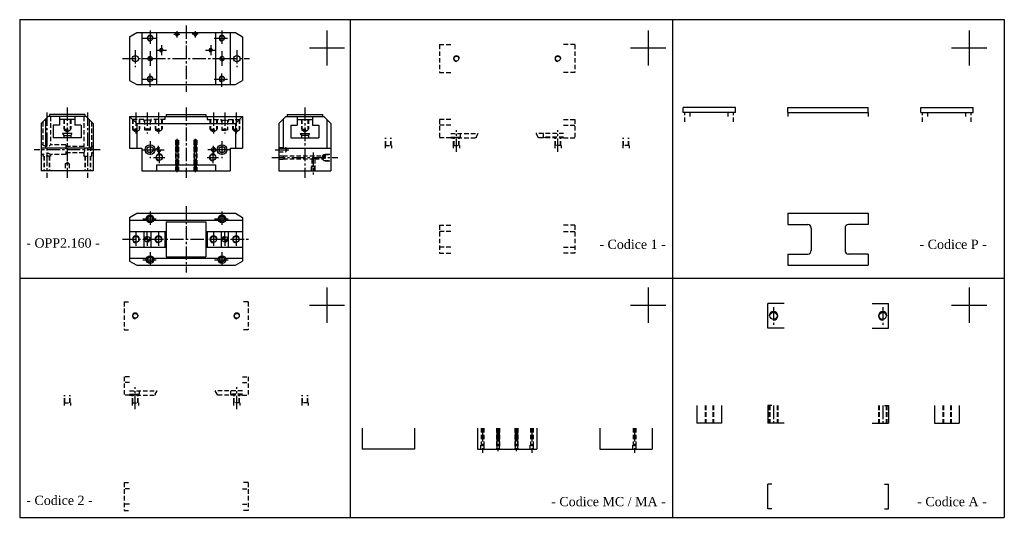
# Model space of a CAD drawing. Header units: millimetres. Extents: x 636 to 2033, y 769 to 1475.
import ezdxf

# ---------------------------------------------------------------- set-up
doc = ezdxf.new("R2010")
doc.units = ezdxf.units.MM
doc.linetypes.add('CENTER2', pattern=[28.575, 19.05, -3.175, 3.175, -3.175])
doc.linetypes.add('DASHED2', pattern=[9.525, 6.35, -3.175])
doc.layers.add('1', color=2, linetype='DASHED2')
doc.layers.add('2', color=1, linetype='CENTER2')
doc.styles.get("Standard").update_dxf_attribs({"font": 'isocp.shx', "bigfont": 'chineset.shx'})

msp = doc.modelspace()

# ---------------------------------------------------------------- hatches: boundary and pattern name
h = msp.add_hatch()
h.set_pattern_fill('ANSI31', scale=0.05, style=0)
h.set_pattern_definition([(45, (691.88848, 1237.21669), (-0.1122532, 0.1122532), [])])
h.paths.add_polyline_path([(820.8, 1423.1, 0.414214), (817.8, 1420.1), (820.8, 1420.1)])
h.paths.add_polyline_path([(820.8, 1420.1), (820.8, 1417.1, 0.414214), (823.8, 1420.1)])
h = msp.add_hatch()
h.set_pattern_fill('ANSI31', scale=0.05, style=0)
h.set_pattern_definition([(45, (793.88848, 1237.21669), (-0.1122532, 0.1122532), [])])
h.paths.add_polyline_path([(922.8, 1423.1, 0.414214), (919.8, 1420.1), (922.8, 1420.1)])
h.paths.add_polyline_path([(922.8, 1420.1), (922.8, 1417.1, 0.414214), (925.8, 1420.1)])
h = msp.add_hatch()
h.set_pattern_fill('ANSI31', scale=0.05, style=0)
h.set_pattern_definition([(45, (691.88848, 1205.7047), (-0.1122532, 0.1122532), [])])
h.paths.add_polyline_path([(816.8, 1167.5, 0.414214), (812.8, 1163.5), (816.8, 1163.5)])
h.paths.add_polyline_path([(820.8, 1163.5), (816.8, 1163.5), (816.8, 1159.5, 0.414214)])
h = msp.add_hatch()
h.set_pattern_fill('ANSI31', scale=0.05, style=0)
h.set_pattern_definition([(45, (801.88848, 1205.7047), (-0.1122532, 0.1122532), [])])
h.paths.add_polyline_path([(926.8, 1167.5, 0.414214), (922.8, 1163.5), (926.8, 1163.5)])
h.paths.add_polyline_path([(930.8, 1163.5), (926.8, 1163.5), (926.8, 1159.5, 0.414214)])
at = {"layer": '1'}
h = msp.add_hatch(dxfattribs=at)
h.set_pattern_fill('ANSI31', scale=0.05, style=0)
h.set_pattern_definition([(45, (691.88848, 1220.7047), (-0.1122532, 0.1122532), [])])
h.paths.add_polyline_path([(832.8, 1293.7, 0.414214), (829.8, 1290.7), (832.8, 1290.7)])
h.paths.add_polyline_path([(835.8, 1290.7), (832.8, 1290.7), (832.8, 1287.7, 0.414214)])
h = msp.add_hatch(dxfattribs=at)
h.set_pattern_fill('ANSI31', scale=0.05, style=0)
h.set_pattern_definition([(135, (1051.70134, 1220.7047), (0.1122532, 0.1122532), [])])
h.paths.add_polyline_path([(910.8, 1290.7), (913.8, 1290.7, 0.414214), (910.8, 1293.7)])
h.paths.add_polyline_path([(910.8, 1287.7), (910.8, 1290.7), (907.8, 1290.7, 0.414214)])

# ---------------------------------------------------------------- linework, layer by layer
at = {"color": 7}
for p, q in [((635.8, 1475.4), (635.8, 768.6)), ((635.8, 1475.4), (2032.8, 1475.4)), ((1104.9, 1475.4), (1104.9, 768.6)), ((1561.8, 1475.4), (1561.8, 768.6)), ((2032.8, 1475.4), (2032.8, 768.6)), ((791.8, 1451.1), (801.8, 1457.1)), ((801.8, 1457.1), (941.8, 1457.1)), ((809.3, 1457.1), (809.3, 1383.1)), ((829.8, 1457.1), (829.8, 1383.1)), ((913.8, 1457.1), (913.8, 1383.1)), ((934.3, 1457.1), (934.3, 1383.1)), ((941.8, 1457.1), (951.8, 1451.1)), ((1071.8, 1460.2), (1071.8, 1410.2)), ((1527.4, 1460.2), (1527.4, 1410.2)), ((1982.8, 1460.2), (1982.8, 1410.2)), ((791.8, 1451.1), (791.8, 1389.1)), ((951.8, 1451.1), (951.8, 1389.1)), ((1046.8, 1435.2), (1096.8, 1435.2)), ((1502.4, 1435.2), (1552.4, 1435.2)), ((1957.8, 1435.2), (2007.8, 1435.2)), ((817.8, 1420.1), (823.8, 1420.1)), ((820.8, 1417.1), (820.8, 1423.1)), ((919.8, 1420.1), (925.8, 1420.1)), ((922.8, 1417.1), (922.8, 1423.1)), ((791.8, 1389.1), (801.8, 1383.1)), ((801.8, 1383.1), (941.8, 1383.1)), ((941.8, 1383.1), (951.8, 1389.1)), ((1651.2, 1350.7), (1577.2, 1350.7)), ((1577.2, 1343.7), (1577.2, 1350.7)), ((1651.2, 1343.7), (1577.2, 1343.7)), ((1651.2, 1343.7), (1651.2, 1350.7)), ((1725.8, 1343.7), (1725.8, 1350.7)), ((1725.8, 1350.7), (1839.8, 1350.7)), ((1725.8, 1343.7), (1839.8, 1343.7)), ((1839.8, 1343.7), (1839.8, 1350.7)), ((1914.4, 1350.7), (1988.4, 1350.7)), ((1914.4, 1343.7), (1914.4, 1350.7)), ((1914.4, 1343.7), (1988.4, 1343.7)), ((1988.4, 1343.7), (1988.4, 1350.7)), ((666.2, 1327.7), (676.2, 1337.7)), ((666.2, 1327.7), (666.2, 1260.7)), ((672.2, 1333.7), (672.2, 1292.7)), ((730.2, 1337.7), (676.2, 1337.7)), ((728.2, 1340.7), (678.2, 1340.7)), ((678.2, 1340.7), (678.2, 1337.7)), ((692.2, 1337.7), (692.2, 1325.7)), ((714.2, 1333.7), (692.2, 1333.7)), ((714.2, 1337.7), (714.2, 1325.7)), ((728.2, 1340.7), (728.2, 1337.7)), ((730.2, 1337.7), (740.2, 1327.7)), ((734.2, 1333.7), (734.2, 1292.7)), ((740.2, 1327.7), (740.2, 1260.7)), ((791.8, 1337.7), (951.8, 1337.7)), ((791.8, 1337.7), (791.8, 1292.7)), ((801.8, 1327.7), (791.8, 1337.7)), ((801.8, 1327.7), (791.8, 1337.7)), ((801.8, 1327.7), (801.8, 1292.7)), ((801.8, 1327.7), (941.8, 1327.7)), ((843.8, 1340.7), (899.8, 1340.7)), ((843.8, 1340.7), (843.8, 1337.7)), ((899.8, 1340.7), (899.8, 1337.7)), ((941.8, 1327.7), (951.8, 1337.7)), ((941.8, 1327.7), (941.8, 1292.7)), ((951.8, 1337.7), (951.8, 1292.7)), ((1013.4, 1337.7), (1003.4, 1327.7)), ((1003.4, 1327.7), (1003.4, 1260.7)), ((1009.4, 1333.7), (1009.4, 1292.7)), ((1013.4, 1337.7), (1067.4, 1337.7)), ((1015.4, 1340.7), (1065.4, 1340.7)), ((1015.4, 1340.7), (1015.4, 1337.7)), ((1029.4, 1337.7), (1029.4, 1325.7)), ((1029.4, 1333.7), (1051.4, 1333.7)), ((1051.4, 1337.7), (1051.4, 1325.7)), ((1065.4, 1340.7), (1065.4, 1337.7)), ((1077.4, 1327.7), (1067.4, 1337.7)), ((1071.4, 1333.7), (1071.4, 1292.7)), ((1077.4, 1327.7), (1077.4, 1260.7)), ((692.2, 1325.7), (683.2, 1325.7)), ((683.2, 1325.7), (683.2, 1307.7)), ((709.7, 1313.7), (696.7, 1313.7)), ((696.7, 1313.7), (698.2, 1311.1)), ((709.7, 1313.7), (708.2, 1311.1)), ((723.2, 1325.7), (714.2, 1325.7)), ((723.2, 1325.7), (723.2, 1307.7)), ((1020.4, 1325.7), (1020.4, 1307.7)), ((1020.4, 1325.7), (1029.4, 1325.7)), ((1033.9, 1313.7), (1046.9, 1313.7)), ((1033.9, 1313.7), (1035.4, 1311.1)), ((1046.9, 1313.7), (1045.4, 1311.1)), ((1051.4, 1325.7), (1060.4, 1325.7)), ((1060.4, 1325.7), (1060.4, 1307.7)), ((723.2, 1307.7), (683.2, 1307.7)), ((698.2, 1311.1), (698.2, 1307.7)), ((698.2, 1311.1), (708.2, 1311.1)), ((708.2, 1311.1), (708.2, 1307.7)), ((1020.4, 1307.7), (1060.4, 1307.7)), ((1045.4, 1311.1), (1035.4, 1311.1)), ((1035.4, 1311.1), (1035.4, 1307.7)), ((1045.4, 1311.1), (1045.4, 1307.7)), ((740.2, 1292.7), (666.2, 1292.7)), ((791.8, 1292.7), (809.3, 1292.7)), ((809.3, 1292.7), (809.3, 1260.7)), ((934.3, 1292.7), (934.3, 1260.7)), ((934.3, 1292.7), (951.8, 1292.7)), ((1003.4, 1292.7), (1077.4, 1292.7)), ((740.2, 1260.7), (666.2, 1260.7)), ((809.3, 1260.7), (934.3, 1260.7)), ((829.8, 1269.2), (829.8, 1260.7)), ((829.8, 1269.2), (913.8, 1269.2)), ((913.8, 1269.2), (913.8, 1260.7)), ((1003.4, 1260.7), (1077.4, 1260.7)), ((791.8, 1194.5), (801.8, 1200.5)), ((791.8, 1194.5), (791.8, 1132.5)), ((791.8, 1190.5), (815.7, 1190.5)), ((801.8, 1200.5), (941.8, 1200.5)), ((825.9, 1190.5), (917.7, 1190.5)), ((843.8, 1188.5), (843.8, 1138.5)), ((843.8, 1188.5), (899.8, 1188.5)), ((899.8, 1188.5), (899.8, 1138.5)), ((927.9, 1190.5), (951.8, 1190.5)), ((941.8, 1200.5), (951.8, 1194.5)), ((951.8, 1194.5), (951.8, 1132.5)), ((1725.8, 1200.5), (1839.8, 1200.5)), ((1725.8, 1200.5), (1725.8, 1184.5)), ((1839.8, 1200.5), (1839.8, 1184.5)), ((791.8, 1174.5), (843.8, 1174.5)), ((811.8, 1174.5), (811.8, 1152.5)), ((821.8, 1174.5), (821.8, 1152.5)), ((841.8, 1174.5), (841.8, 1152.5)), ((899.8, 1174.5), (951.8, 1174.5)), ((901.8, 1174.5), (901.8, 1152.5)), ((921.8, 1174.5), (921.8, 1152.5)), ((931.8, 1174.5), (931.8, 1152.5)), ((1725.8, 1184.5), (1753.8, 1184.5)), ((1758.8, 1179.5), (1758.8, 1147.5)), ((1806.8, 1179.5), (1806.8, 1147.5)), ((1839.8, 1184.5), (1811.8, 1184.5)), ((812.8, 1163.5), (820.8, 1163.5)), ((816.8, 1167.5), (816.8, 1159.5)), ((922.8, 1163.5), (930.8, 1163.5)), ((926.8, 1167.5), (926.8, 1159.5)), ((791.8, 1152.5), (843.8, 1152.5)), ((899.8, 1152.5), (951.8, 1152.5)), ((791.8, 1136.5), (815.7, 1136.5)), ((791.8, 1132.5), (801.8, 1126.5)), ((825.9, 1136.5), (917.7, 1136.5)), ((843.8, 1138.5), (899.8, 1138.5)), ((927.9, 1136.5), (951.8, 1136.5)), ((941.8, 1126.5), (951.8, 1132.5)), ((1725.8, 1142.5), (1753.8, 1142.5)), ((1725.8, 1142.5), (1725.8, 1126.5)), ((1839.8, 1142.5), (1811.8, 1142.5)), ((1839.8, 1142.5), (1839.8, 1126.5)), ((801.8, 1126.5), (941.8, 1126.5)), ((1725.8, 1126.5), (1839.8, 1126.5)), ((635.8, 1108.4), (2032.8, 1108.4)), ((1071.8, 1094.8), (1071.8, 1044.8)), ((1527.4, 1094.8), (1527.4, 1044.8)), ((1982.8, 1094.8), (1982.8, 1044.8)), ((1046.8, 1069.8), (1096.8, 1069.8)), ((1502.4, 1069.8), (1552.4, 1069.8)), ((1697.3, 1037.2), (1697.3, 1072.2)), ((1720.3, 1072.2), (1697.3, 1072.2)), ((1845.3, 1072.2), (1868.3, 1072.2)), ((1868.3, 1037.2), (1868.3, 1072.2)), ((1957.8, 1069.8), (2007.8, 1069.8)), ((1720.3, 1037.2), (1697.3, 1037.2)), ((1845.3, 1037.2), (1868.3, 1037.2)), ((1596.7, 927.3), (1596.7, 902.3)), ((1631.7, 927.3), (1631.7, 902.3)), ((1697.3, 927.3), (1697.3, 902.3)), ((1702.8, 927.3), (1697.3, 927.3)), ((1862.8, 927.3), (1868.3, 927.3)), ((1868.3, 927.3), (1868.3, 902.3)), ((1933.9, 927.3), (1933.9, 902.3)), ((1968.9, 927.3), (1968.9, 902.3)), ((1121.8, 895.3), (1121.8, 865.3)), ((1195.8, 895.3), (1195.8, 865.3)), ((1285.4, 895.3), (1285.4, 865.3)), ((1369.4, 895.3), (1369.4, 865.3)), ((1459, 895.3), (1459, 865.3)), ((1533, 895.3), (1533, 865.3)), ((1631.7, 902.3), (1596.7, 902.3)), ((1720.3, 902.3), (1697.3, 902.3)), ((1845.3, 902.3), (1868.3, 902.3)), ((1933.9, 902.3), (1968.9, 902.3)), ((1195.8, 865.3), (1121.8, 865.3)), ((1285.4, 865.3), (1369.4, 865.3)), ((1459, 865.3), (1533, 865.3)), ((1697.3, 780.7), (1697.3, 815.7)), ((1702.8, 815.7), (1697.3, 815.7)), ((1862.8, 815.7), (1868.3, 815.7)), ((1868.3, 780.7), (1868.3, 815.7)), ((635.8, 768.6), (2032.8, 768.6)), ((1702.8, 780.7), (1697.3, 780.7)), ((1862.8, 780.7), (1868.3, 780.7))]:
    msp.add_line(p, q, dxfattribs=at)
at = {"color": 7, "ltscale": 0.05}
for p, q in [((857.3, 1457.1), (857.3, 1456)), ((860.3, 1457.1), (860.3, 1456)), ((883.3, 1457.1), (883.3, 1456)), ((886.3, 1457.1), (886.3, 1456)), ((857.3, 1302.7), (857.3, 1260.7)), ((860.3, 1302.7), (860.3, 1260.7)), ((883.3, 1302.7), (883.3, 1260.7)), ((886.3, 1302.7), (886.3, 1260.7)), ((1312.9, 895.3), (1312.9, 865.3)), ((1315.9, 895.3), (1315.9, 865.3)), ((1338.9, 895.3), (1338.9, 865.3)), ((1341.9, 895.3), (1341.9, 865.3))]:
    msp.add_line(p, q, dxfattribs=at)
at = {"color": 7, "linetype": 'DASHED2'}
for p, q in [((1231.4, 1439.9), (1231.4, 1400.2)), ((1231.4, 1439.9), (1247.4, 1439.9)), ((1423.4, 1439.9), (1407.4, 1439.9)), ((1423.4, 1439.9), (1423.4, 1400.2)), ((1231.4, 1400.2), (1247.4, 1400.2)), ((1423.4, 1400.2), (1407.4, 1400.2)), ((1579.7, 1330.2), (1579.7, 1343.7)), ((1587.2, 1337.7), (1587.2, 1343.7)), ((1641.2, 1337.7), (1641.2, 1343.7)), ((1648.7, 1330.2), (1648.7, 1343.7)), ((1725.8, 1343.7), (1725.8, 1337.7)), ((1839.8, 1343.7), (1839.8, 1337.7)), ((1916.9, 1330.2), (1916.9, 1343.7)), ((1924.4, 1337.7), (1924.4, 1343.7)), ((1978.4, 1337.7), (1978.4, 1343.7)), ((1985.9, 1330.2), (1985.9, 1343.7)), ((1247.4, 1333.7), (1231.4, 1333.7)), ((1231.4, 1333.7), (1231.4, 1307.7)), ((1407.4, 1333.7), (1423.4, 1333.7)), ((1423.4, 1333.7), (1423.4, 1307.7)), ((1247.4, 1325.7), (1231.4, 1325.7)), ((1407.4, 1325.7), (1423.4, 1325.7)), ((1247.4, 1307.7), (1231.4, 1307.7)), ((1407.4, 1307.7), (1423.4, 1307.7)), ((1231.4, 1183.4), (1231.4, 1143.7)), ((1231.4, 1183.4), (1247.4, 1183.4)), ((1247.4, 1174.5), (1231.4, 1174.5)), ((1423.4, 1183.4), (1407.4, 1183.4)), ((1407.4, 1174.5), (1423.4, 1174.5)), ((1423.4, 1183.4), (1423.4, 1143.7)), ((1247.4, 1152.5), (1231.4, 1152.5)), ((1407.4, 1152.5), (1423.4, 1152.5)), ((1231.4, 1143.7), (1247.4, 1143.7)), ((1423.4, 1143.7), (1407.4, 1143.7)), ((783.8, 1074.5), (783.8, 1034.8)), ((783.8, 1074.5), (791.8, 1074.5)), ((959.8, 1074.5), (951.8, 1074.5)), ((959.8, 1074.5), (959.8, 1034.8)), ((783.8, 1034.8), (791.8, 1034.8)), ((959.8, 1034.8), (951.8, 1034.8)), ((783.8, 968.3), (783.8, 942.3)), ((791.8, 968.3), (783.8, 968.3)), ((951.8, 968.3), (959.8, 968.3)), ((959.8, 968.3), (959.8, 942.3)), ((791.8, 960.3), (783.8, 960.3)), ((951.8, 960.3), (959.8, 960.3)), ((791.8, 942.3), (783.8, 942.3)), ((951.8, 942.3), (959.8, 942.3)), ((783.8, 818), (783.8, 778.3)), ((783.8, 818), (791.8, 818)), ((959.8, 818), (951.8, 818)), ((959.8, 818), (959.8, 778.3)), ((791.8, 809.2), (783.8, 809.2)), ((951.8, 809.2), (959.8, 809.2)), ((791.8, 787.2), (783.8, 787.2)), ((951.8, 787.2), (959.8, 787.2)), ((783.8, 778.3), (791.8, 778.3)), ((959.8, 778.3), (951.8, 778.3))]:
    msp.add_line(p, q, dxfattribs=at)
at = {"color": 7}
for centre, radius in [((820.8, 1449.1), 3.46), ((922.8, 1449.1), 3.46), ((836.8, 1432.1), 2.23), ((906.8, 1432.1), 2.23), ((799.8, 1420.1), 4.5), ((820.8, 1420.1), 3), ((922.8, 1420.1), 3), ((943.8, 1420.1), 4.5), ((1255.4, 1420.1), 3.46), ((1399.4, 1420.1), 3.46), ((820.8, 1391.1), 3.46), ((922.8, 1391.1), 3.46), ((820.8, 1290.7), 7), ((820.8, 1290.7), 4.5), ((922.8, 1290.7), 7), ((922.8, 1290.7), 4.5), ((833.8, 1279.7), 4.29), ((909.8, 1279.7), 4.29), ((820.8, 1192.5), 5.5), ((820.8, 1192.5), 3.46), ((922.8, 1192.5), 5.5), ((922.8, 1192.5), 3.46), ((800.8, 1163.5), 4.32), ((816.8, 1163.5), 4), ((832.8, 1163.5), 4.32), ((910.8, 1163.5), 4.32), ((926.8, 1163.5), 4), ((942.8, 1163.5), 4.32), ((820.8, 1134.5), 5.5), ((820.8, 1134.5), 3.46), ((922.8, 1134.5), 5.5), ((922.8, 1134.5), 3.46), ((799.8, 1054.7), 3.46), ((943.8, 1054.7), 3.46), ((1705.3, 1054.7), 5), ((1860.3, 1054.7), 5)]:
    msp.add_circle(centre, radius, dxfattribs=at)
for centre, radius, start, end in [((820.8, 1449.1), 4, 0, 270), ((922.8, 1449.1), 4, 0, 270), ((836.8, 1432.1), 2.5, 0, 270), ((906.8, 1432.1), 2.5, 0, 270), ((1255.4, 1420.1), 4, 0, 270), ((1399.4, 1420.1), 4, 0, 270), ((820.8, 1391.1), 4, 0, 270), ((922.8, 1391.1), 4, 0, 270), ((833.8, 1279.7), 4.87, 0, 270), ((909.8, 1279.7), 4.87, 0, 270), ((820.8, 1192.5), 4, 0, 270), ((922.8, 1192.5), 4, 0, 270), ((1753.8, 1179.5), 5, 0, 90), ((1811.8, 1179.5), 5, 90, 180), ((800.8, 1163.5), 5, 0, 270), ((832.8, 1163.5), 5, 0, 270), ((910.8, 1163.5), 5, 0, 270), ((942.8, 1163.5), 5, 0, 270), ((1753.8, 1147.5), 5, 270, 0), ((1811.8, 1147.5), 5, 180, 270), ((820.8, 1134.5), 4, 0, 270), ((922.8, 1134.5), 4, 0, 270), ((799.8, 1054.7), 4, 0, 270), ((943.8, 1054.7), 4, 0, 270), ((1705.3, 1054.7), 6, 270, 180), ((1860.3, 1054.7), 6, 0, 270)]:
    msp.add_arc(centre, radius, start, end, dxfattribs=at)
at = {"color": 7, "ltscale": 0.4}
for centre, radius, start, end in [((858.8, 1454.6), 2.1, 135.5847, 44.4153), ((884.8, 1454.6), 2.1, 135.5847, 44.4153), ((858.8, 1302.7), 1.5, 0, 180), ((884.8, 1302.7), 1.5, 360, 180)]:
    msp.add_arc(centre, radius, start, end, dxfattribs=at)
at = {"layer": '1', "color": 7}
for p, q in [((668.7, 1330.2), (668.7, 1297.7)), ((679.7, 1337.7), (679.7, 1297.7)), ((698.2, 1333.7), (698.2, 1319.7)), ((698.9, 1333.7), (698.9, 1318.7)), ((707.5, 1333.7), (707.5, 1318.7)), ((708.2, 1333.7), (708.2, 1319.7)), ((726.7, 1337.7), (726.7, 1295.2)), ((737.7, 1330.2), (737.7, 1295.2)), ((811.8, 1333.7), (791.8, 1333.7)), ((795.8, 1333.7), (795.8, 1319.7)), ((796.5, 1333.7), (796.5, 1318.7)), ((805.1, 1333.7), (805.1, 1318.7)), ((805.8, 1333.7), (805.8, 1319.7)), ((811.8, 1333.7), (811.8, 1330.7)), ((812.8, 1330.7), (811.8, 1330.7)), ((812.8, 1332.7), (812.8, 1318.7)), ((820.8, 1332.7), (812.8, 1332.7)), ((820.8, 1332.7), (820.8, 1318.7)), ((821.8, 1330.7), (820.8, 1330.7)), ((841.8, 1333.7), (821.8, 1333.7)), ((821.8, 1333.7), (821.8, 1330.7)), ((827.8, 1333.7), (827.8, 1319.7)), ((828.5, 1333.7), (828.5, 1318.7)), ((837.1, 1333.7), (837.1, 1318.7)), ((837.8, 1333.7), (837.8, 1319.7)), ((841.8, 1337.7), (841.8, 1333.7)), ((901.8, 1337.7), (901.8, 1333.7)), ((901.8, 1333.7), (921.8, 1333.7)), ((905.8, 1333.7), (905.8, 1319.7)), ((906.5, 1333.7), (906.5, 1318.7)), ((915.1, 1333.7), (915.1, 1318.7)), ((915.8, 1333.7), (915.8, 1319.7)), ((921.8, 1333.7), (921.8, 1330.7)), ((921.8, 1330.7), (922.8, 1330.7)), ((922.8, 1332.7), (922.8, 1318.7)), ((922.8, 1332.7), (930.8, 1332.7)), ((930.8, 1332.7), (930.8, 1318.7)), ((930.8, 1330.7), (931.8, 1330.7)), ((931.8, 1333.7), (931.8, 1330.7)), ((931.8, 1333.7), (951.8, 1333.7)), ((937.8, 1333.7), (937.8, 1319.7)), ((938.5, 1333.7), (938.5, 1318.7)), ((947.1, 1333.7), (947.1, 1318.7)), ((947.8, 1333.7), (947.8, 1319.7)), ((1035.4, 1333.7), (1035.4, 1319.7)), ((1036.1, 1333.7), (1036.1, 1318.7)), ((1044.7, 1333.7), (1044.7, 1318.7)), ((1045.4, 1333.7), (1045.4, 1319.7)), ((698.2, 1319.7), (708.2, 1319.7)), ((698.9, 1318.7), (703.2, 1316.2)), ((698.9, 1318.7), (707.5, 1318.7)), ((703.2, 1316.2), (707.5, 1318.7)), ((795.8, 1319.7), (805.8, 1319.7)), ((796.5, 1318.7), (805.1, 1318.7)), ((796.5, 1318.7), (800.8, 1316.2)), ((800.8, 1316.2), (805.1, 1318.7)), ((820.8, 1319.7), (812.8, 1319.7)), ((820.8, 1318.7), (812.8, 1318.7)), ((827.8, 1319.7), (837.8, 1319.7)), ((828.5, 1318.7), (837.1, 1318.7)), ((832.8, 1316.2), (828.5, 1318.7)), ((837.1, 1318.7), (832.8, 1316.2)), ((905.8, 1319.7), (915.8, 1319.7)), ((906.5, 1318.7), (915.1, 1318.7)), ((906.5, 1318.7), (910.8, 1316.2)), ((910.8, 1316.2), (915.1, 1318.7)), ((922.8, 1319.7), (930.8, 1319.7)), ((922.8, 1318.7), (930.8, 1318.7)), ((937.8, 1319.7), (947.8, 1319.7)), ((938.5, 1318.7), (942.8, 1316.2)), ((938.5, 1318.7), (947.1, 1318.7)), ((942.8, 1316.2), (947.1, 1318.7)), ((1035.4, 1319.7), (1045.4, 1319.7)), ((1036.1, 1318.7), (1044.7, 1318.7)), ((1036.1, 1318.7), (1040.4, 1316.2)), ((1040.4, 1316.2), (1044.7, 1318.7)), ((1247.4, 1313.7), (1286.3, 1313.7)), ((1260.9, 1313.7), (1260.9, 1308.7)), ((1283.4, 1308.7), (1286.3, 1313.7)), ((1407.4, 1313.7), (1368.6, 1313.7)), ((1371.4, 1308.7), (1368.6, 1313.7)), ((1378.4, 1313.7), (1378.4, 1307.7)), ((856.7, 1304.2), (860.9, 1304.2)), ((856.7, 1304.2), (856.7, 1260.7)), ((860.9, 1304.2), (860.9, 1260.7)), ((886.9, 1304.2), (882.7, 1304.2)), ((882.7, 1304.2), (882.7, 1260.7)), ((886.9, 1304.2), (886.9, 1260.7)), ((1154.8, 1296.7), (1154.8, 1307.7)), ((1155.4, 1296.7), (1155.4, 1307.7)), ((1162.3, 1296.7), (1162.3, 1307.7)), ((1162.8, 1296.7), (1162.8, 1307.7)), ((1247.4, 1308.7), (1254.4, 1308.7)), ((1247.4, 1307.7), (1283.4, 1307.7)), ((1251.4, 1296.7), (1251.4, 1307.7)), ((1252, 1296.7), (1252, 1307.7)), ((1254.4, 1308.7), (1254.4, 1307.7)), ((1256.4, 1308.7), (1260.9, 1308.7)), ((1256.4, 1308.7), (1256.4, 1307.7)), ((1258.9, 1296.7), (1258.9, 1307.7)), ((1259.4, 1296.7), (1259.4, 1307.7)), ((1283.4, 1308.7), (1283.4, 1307.7)), ((1371.4, 1308.7), (1371.4, 1307.7)), ((1407.4, 1307.7), (1371.4, 1307.7)), ((1407.4, 1308.7), (1380.4, 1308.7)), ((1380.4, 1308.7), (1380.4, 1307.7)), ((1395.4, 1296.7), (1395.4, 1307.7)), ((1396, 1296.7), (1396, 1307.7)), ((1402.9, 1296.7), (1402.9, 1307.7)), ((1403.4, 1296.7), (1403.4, 1307.7)), ((1492, 1296.7), (1492, 1307.7)), ((1492.6, 1296.7), (1492.6, 1307.7)), ((1499.5, 1296.7), (1499.5, 1307.7)), ((1500, 1296.7), (1500, 1307.7)), ((668.7, 1297.7), (666.2, 1297.7)), ((701.2, 1297.7), (679.7, 1297.7)), ((701.2, 1297.7), (701.2, 1283.7)), ((726.7, 1295.2), (701.2, 1295.2)), ((726.7, 1286.2), (701.2, 1286.2)), ((726.7, 1286.2), (726.7, 1281.7)), ((740.2, 1295.2), (737.7, 1295.2)), ((740.2, 1286.2), (737.7, 1286.2)), ((737.7, 1286.2), (737.7, 1281.7)), ((829.8, 1290.7), (835.8, 1290.7)), ((832.8, 1293.7), (832.8, 1287.7)), ((913.8, 1290.7), (907.8, 1290.7)), ((910.8, 1293.7), (910.8, 1287.7)), ((1003.4, 1293.7), (1013.4, 1293.7)), ((1003.4, 1287.7), (1013.4, 1287.7)), ((1013.4, 1293.7), (1013.4, 1287.7)), ((1015.1, 1290.7), (1013.4, 1293.7)), ((1013.4, 1287.7), (1015.1, 1290.7)), ((1154.3, 1296.7), (1163.3, 1296.7)), ((1154.3, 1296.7), (1154.3, 1292.7)), ((1163.3, 1296.7), (1163.3, 1292.7)), ((1250.9, 1296.7), (1250.9, 1292.7)), ((1250.9, 1296.7), (1259.9, 1296.7)), ((1259.9, 1296.7), (1259.9, 1292.7)), ((1394.9, 1296.7), (1394.9, 1292.7)), ((1403.9, 1296.7), (1394.9, 1296.7)), ((1403.9, 1296.7), (1403.9, 1292.7)), ((1500.5, 1296.7), (1491.5, 1296.7)), ((1491.5, 1296.7), (1491.5, 1292.7)), ((1500.5, 1296.7), (1500.5, 1292.7)), ((668.7, 1283.7), (666.2, 1283.7)), ((668.7, 1283.7), (668.7, 1281.7)), ((679.7, 1281.7), (668.7, 1281.7)), ((670.2, 1281.7), (670.2, 1260.7)), ((670.7, 1281.7), (670.7, 1260.7)), ((677.7, 1281.7), (677.7, 1260.7)), ((678.2, 1281.7), (678.2, 1260.7)), ((701.2, 1283.7), (679.7, 1283.7)), ((679.7, 1283.7), (679.7, 1281.7)), ((700.2, 1270.7), (703.2, 1272.4)), ((706.2, 1270.7), (703.2, 1272.4)), ((726.7, 1281.7), (737.7, 1281.7)), ((728.2, 1281.7), (728.2, 1260.7)), ((728.7, 1281.7), (728.7, 1260.7)), ((735.7, 1281.7), (735.7, 1260.7)), ((736.2, 1281.7), (736.2, 1260.7)), ((1003.4, 1282.2), (1009.4, 1282.2)), ((1003.4, 1282), (1009.4, 1282)), ((1003.4, 1277.5), (1009.4, 1277.5)), ((1003.4, 1277.2), (1009.4, 1277.2)), ((1009.4, 1282.2), (1009.4, 1277.2)), ((1009.4, 1281.8), (1066, 1281.8)), ((1009.4, 1277.6), (1050.4, 1277.6)), ((1050.4, 1277.6), (1050.4, 1266.7)), ((1054.4, 1277.6), (1054.4, 1266.7)), ((1054.4, 1277.6), (1066, 1277.6)), ((1066, 1281.8), (1067.4, 1284)), ((1066, 1277.6), (1066, 1281.8)), ((1067.4, 1275.4), (1066, 1277.6)), ((1067.4, 1284), (1067.4, 1275.4)), ((1067.4, 1284), (1077.4, 1284)), ((1067.4, 1275.4), (1077.4, 1275.4)), ((1069.4, 1284.6), (1069.4, 1274.8)), ((1069.4, 1284.6), (1077.4, 1284.6)), ((1069.4, 1274.8), (1077.4, 1274.8)), ((700.2, 1270.7), (700.2, 1260.7)), ((706.2, 1270.7), (700.2, 1270.7)), ((706.2, 1270.7), (706.2, 1260.7)), ((1049.9, 1260.7), (1049.9, 1266.7)), ((1049.9, 1266.7), (1054.9, 1266.7)), ((1050.1, 1260.7), (1050.1, 1266.7)), ((1054.6, 1260.7), (1054.6, 1266.7)), ((1054.9, 1260.7), (1054.9, 1266.7)), ((699.2, 931.3), (699.2, 942.3)), ((699.7, 931.3), (699.7, 942.3)), ((706.7, 931.3), (706.7, 942.3)), ((707.2, 931.3), (707.2, 942.3)), ((791.8, 948.3), (830.7, 948.3)), ((791.8, 943.3), (798.8, 943.3)), ((791.8, 942.3), (827.8, 942.3)), ((795.8, 931.3), (795.8, 942.3)), ((796.3, 931.3), (796.3, 942.3)), ((798.8, 943.3), (798.8, 942.3)), ((800.8, 943.3), (800.8, 942.3)), ((800.8, 943.3), (805.3, 943.3)), ((803.3, 931.3), (803.3, 942.3)), ((803.8, 931.3), (803.8, 942.3)), ((805.3, 948.3), (805.3, 943.3)), ((827.8, 943.3), (830.7, 948.3)), ((827.8, 943.3), (827.8, 942.3)), ((951.8, 948.3), (912.9, 948.3)), ((915.8, 943.3), (912.9, 948.3)), ((915.8, 943.3), (915.8, 942.3)), ((951.8, 942.3), (915.8, 942.3)), ((934.8, 948.3), (934.8, 942.3)), ((951.8, 943.3), (936.8, 943.3)), ((936.8, 943.3), (936.8, 942.3)), ((939.8, 931.3), (939.8, 942.3)), ((940.3, 931.3), (940.3, 942.3)), ((947.3, 931.3), (947.3, 942.3)), ((947.8, 931.3), (947.8, 942.3)), ((1036.4, 931.3), (1036.4, 942.3)), ((1036.9, 931.3), (1036.9, 942.3)), ((1043.9, 931.3), (1043.9, 942.3)), ((1044.4, 931.3), (1044.4, 942.3)), ((698.7, 931.3), (698.7, 927.3)), ((698.7, 931.3), (707.7, 931.3)), ((707.7, 931.3), (707.7, 927.3)), ((795.3, 931.3), (795.3, 927.3)), ((795.3, 931.3), (804.3, 931.3)), ((804.3, 931.3), (804.3, 927.3)), ((939.3, 931.3), (939.3, 927.3)), ((948.3, 931.3), (939.3, 931.3)), ((948.3, 931.3), (948.3, 927.3)), ((1044.9, 931.3), (1035.9, 931.3)), ((1035.9, 931.3), (1035.9, 927.3)), ((1044.9, 931.3), (1044.9, 927.3)), ((1608.2, 927.3), (1608.2, 902.3)), ((1609.2, 927.3), (1609.2, 902.3)), ((1619.2, 927.3), (1619.2, 902.3)), ((1620.2, 927.3), (1620.2, 902.3)), ((1699.3, 927.3), (1699.3, 902.3)), ((1700.3, 927.3), (1700.3, 902.3)), ((1710.3, 927.3), (1710.3, 902.3)), ((1711.3, 927.3), (1711.3, 902.3)), ((1854.3, 927.3), (1854.3, 902.3)), ((1855.3, 927.3), (1855.3, 902.3)), ((1865.3, 927.3), (1865.3, 902.3)), ((1866.3, 927.3), (1866.3, 902.3)), ((1945.4, 927.3), (1945.4, 902.3)), ((1946.4, 927.3), (1946.4, 902.3)), ((1956.4, 927.3), (1956.4, 902.3)), ((1957.4, 927.3), (1957.4, 902.3)), ((1290.4, 895.3), (1290.4, 871.3)), ((1294.4, 895.3), (1294.4, 871.3)), ((1312.3, 895.3), (1312.3, 865.3)), ((1316.5, 895.3), (1316.5, 865.3)), ((1338.3, 895.3), (1338.3, 865.3)), ((1342.5, 895.3), (1342.5, 865.3)), ((1360.4, 895.3), (1360.4, 871.3)), ((1364.4, 895.3), (1364.4, 871.3)), ((1506, 895.3), (1506, 871.3)), ((1510, 895.3), (1510, 871.3)), ((1289.9, 865.3), (1289.9, 871.3)), ((1289.9, 871.3), (1294.9, 871.3)), ((1290.2, 865.3), (1290.2, 871.3)), ((1294.7, 865.3), (1294.7, 871.3)), ((1294.9, 865.3), (1294.9, 871.3)), ((1359.9, 865.3), (1359.9, 871.3)), ((1359.9, 871.3), (1364.9, 871.3)), ((1360.2, 865.3), (1360.2, 871.3)), ((1364.7, 865.3), (1364.7, 871.3)), ((1364.9, 865.3), (1364.9, 871.3)), ((1505.5, 871.3), (1510.5, 871.3)), ((1505.5, 865.3), (1505.5, 871.3)), ((1505.8, 865.3), (1505.8, 871.3)), ((1510.3, 865.3), (1510.3, 871.3)), ((1510.5, 865.3), (1510.5, 871.3))]:
    msp.add_line(p, q, dxfattribs=at)
for centre in [(832.8, 1290.7), (910.8, 1290.7)]:
    msp.add_circle(centre, 3, dxfattribs=at)
for centre, radius, start, end in [((674.2, 1304.4), 8.65, 230.5186, 309.4814), ((674.2, 1277), 8.65, 50.5186, 129.4814), ((721.3, 1290.7), 7, 319.9947, 40.0053), ((743.1, 1290.7), 7, 139.9947, 220.0053), ((1052.4, 1277), 2.1, 17.7528, 162.2472)]:
    msp.add_arc(centre, radius, start, end, dxfattribs=at)
at = {"layer": '2', "color": 7}
for p, q in [((871.8, 1467.1), (871.8, 1373.1)), ((820.8, 1460.1), (820.8, 1438.1)), ((854.4, 1454.6), (863.1, 1454.6)), ((858.8, 1458.9), (858.8, 1450.2)), ((889.1, 1454.6), (880.4, 1454.6)), ((884.8, 1458.9), (884.8, 1450.2)), ((922.8, 1460.1), (922.8, 1438.1)), ((809.8, 1449.1), (831.8, 1449.1)), ((836.8, 1439.3), (836.8, 1424.8)), ((906.8, 1439.3), (906.8, 1424.8)), ((911.8, 1449.1), (933.8, 1449.1)), ((799.8, 1432.1), (799.8, 1408.1)), ((820.8, 1430.6), (820.8, 1423.1)), ((829.5, 1432.1), (844, 1432.1)), ((899.5, 1432.1), (914, 1432.1)), ((922.8, 1430.6), (922.8, 1423.1)), ((943.8, 1432.1), (943.8, 1408.1)), ((781.8, 1420.1), (817.8, 1420.1)), ((820.8, 1417.1), (820.8, 1409.6)), ((823.8, 1420.1), (919.8, 1420.1)), ((922.8, 1417.1), (922.8, 1409.6)), ((925.8, 1420.1), (961.8, 1420.1)), ((820.8, 1380.1), (820.8, 1402.1)), ((922.8, 1380.1), (922.8, 1402.1)), ((809.8, 1391.1), (831.8, 1391.1)), ((911.8, 1391.1), (933.8, 1391.1)), ((674.2, 1343.7), (674.2, 1250.7)), ((703.2, 1350.7), (703.2, 1250.7)), ((732.2, 1343.7), (732.2, 1250.7)), ((800.8, 1343.7), (800.8, 1313.7)), ((816.8, 1343.7), (816.8, 1313.7)), ((832.8, 1343.7), (832.8, 1313.7)), ((871.8, 1350.7), (871.8, 1250.7)), ((910.8, 1343.7), (910.8, 1313.7)), ((926.8, 1343.7), (926.8, 1313.7)), ((942.8, 1343.7), (942.8, 1313.7)), ((1040.4, 1350.7), (1040.4, 1250.7)), ((1255.4, 1287.7), (1255.4, 1318.7)), ((1399.4, 1287.7), (1399.4, 1318.7)), ((820.8, 1302.7), (820.8, 1278.7)), ((858.8, 1306.3), (858.8, 1256.3)), ((884.8, 1306.3), (884.8, 1256.3)), ((922.8, 1302.7), (922.8, 1278.7)), ((750.2, 1290.7), (656.2, 1290.7)), ((808.8, 1290.7), (829.8, 1290.7)), ((832.8, 1293.7), (832.8, 1296.2)), ((832.8, 1287.7), (832.8, 1285.2)), ((833.8, 1287.7), (833.8, 1271.7)), ((835.8, 1290.7), (840.8, 1290.7)), ((907.8, 1290.7), (902.8, 1290.7)), ((909.8, 1287.7), (909.8, 1271.7)), ((910.8, 1293.7), (910.8, 1296.2)), ((910.8, 1287.7), (910.8, 1285.2)), ((934.8, 1290.7), (913.8, 1290.7)), ((998.4, 1290.7), (1020.1, 1290.7)), ((1052.4, 1286.8), (1052.4, 1255.7)), ((825.8, 1279.7), (841.8, 1279.7)), ((901.8, 1279.7), (917.8, 1279.7)), ((993.4, 1279.7), (1087.4, 1279.7)), ((820.8, 1203), (820.8, 1182)), ((871.8, 1210.5), (871.8, 1116.5)), ((922.8, 1203), (922.8, 1182)), ((810.3, 1192.5), (831.3, 1192.5)), ((912.3, 1192.5), (933.3, 1192.5)), ((781.8, 1163.5), (812.8, 1163.5)), ((800.8, 1173), (800.8, 1154)), ((816.8, 1167.5), (816.8, 1173)), ((816.8, 1159.5), (816.8, 1154)), ((820.8, 1163.5), (961.8, 1163.5)), ((832.8, 1173), (832.8, 1154)), ((910.8, 1173), (910.8, 1154)), ((926.8, 1167.5), (926.8, 1173)), ((926.8, 1159.5), (926.8, 1154)), ((942.8, 1173), (942.8, 1154)), ((810.3, 1134.5), (831.3, 1134.5)), ((820.8, 1145), (820.8, 1124)), ((912.3, 1134.5), (933.3, 1134.5)), ((922.8, 1145), (922.8, 1124)), ((1705.3, 1067.2), (1705.3, 1042.2)), ((1860.3, 1067.2), (1860.3, 1042.2)), ((799.8, 922.3), (799.8, 953.3)), ((943.8, 922.3), (943.8, 953.3)), ((1705.3, 927.3), (1705.3, 902.3)), ((1860.3, 927.3), (1860.3, 902.3)), ((1292.4, 895.3), (1292.4, 860.3)), ((1314.4, 895.3), (1314.4, 862.4)), ((1340.4, 895.3), (1340.4, 862.4)), ((1362.4, 895.3), (1362.4, 860.3)), ((1508, 895.3), (1508, 860.3))]:
    msp.add_line(p, q, dxfattribs=at)

# ---------------------------------------------------------------- texts
at = {"color": 7, "char_height": 13.125}
for s, insert, width, attachment_point in [('\\fRomantic|b0|i0|c2|p2;- OPP2.160 -', (645.2, 1151.4), 147.917, 7), ('\\fRomantic|b0|i0|c2|p2;- Codice 1 -', (1552.4, 1149.6), 624.518, 9), ('\\fRomantic|b0|i0|c2|p2;- Codice P -', (2007.8, 1149.6), 624.518, 9), ('\\fRomantic|b0|i0|c2|p2;- Codice 2 -', (645.2, 786), 147.917, 7), ('\\fRomantic|b0|i0|c2|p2;- Codice MC / MA -', (1552.4, 784.2), 624.518, 9), ('\\fRomantic|b0|i0|c2|p2;- Codice A -', (2007.8, 784.2), 624.518, 9)]:
    msp.add_mtext(s, dxfattribs=dict(at, insert=insert, width=width, attachment_point=attachment_point))

doc.saveas('drawing.dxf')
